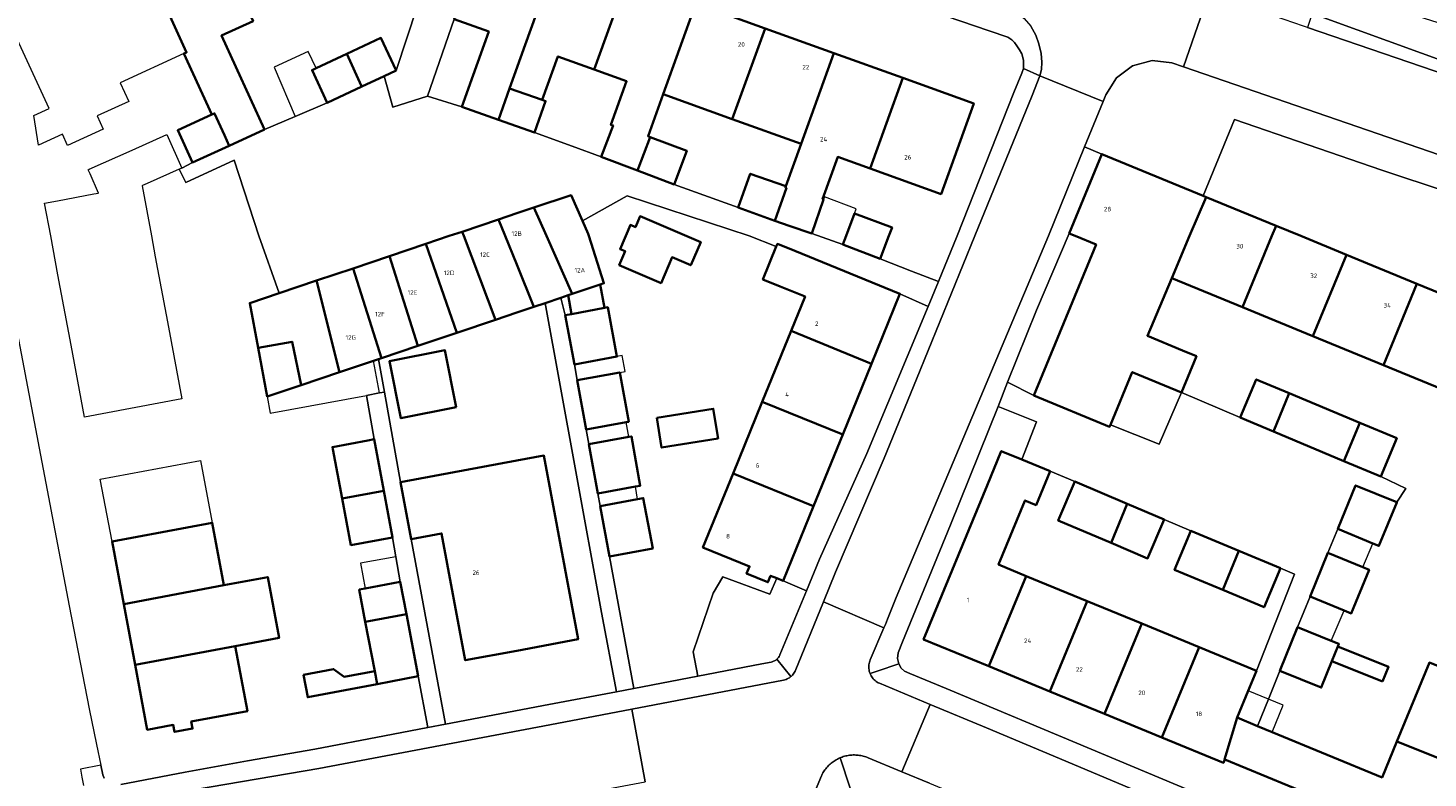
# Model space of a CAD drawing. Header units: metres. Extents: x 73718 to 76933, y 443658 to 446696.
# Tile 20 of 161: x 74461 to 74572, y 445207 to 445266. Entities that reach past the tile are written whole.
import ezdxf
from ezdxf.enums import TextEntityAlignment as Align

# ---------------------------------------------------------------- set-up
doc = ezdxf.new("R2010")
doc.units = ezdxf.units.M
for name, color, linetype, lineweight in [('B-WE-GR-BEPLANTING_CULTUUR_HEESTERS-GV', 90, 'Continuous', 18), ('B-WE-OG-BEBOUWING-GV', 7, 'Continuous', 35), ('B-WE-OG-BEBOUWING-T18', 10, 'Continuous', 18), ('B-WE-OG-BEBOUWING_LUIFEL-GV', 7, 'Continuous', 18), ('B-WE-OG-TERREIN_BEGROEID-GV', 7, 'Continuous', 18), ('B-WE-OG-TERREIN_ERF-GV', 7, 'Continuous', 18), ('B-WE-OG-TERREIN_OEVER-GV', 7, 'Continuous', 18), ('B-WE-VH-OPENVERHARDING-GV', 30, 'Continuous', 18), ('B-WE-VH-OPENVERHARDING_STRAATBAKSTEEN-GV', 30, 'Continuous', 18), ('B-WE-VH-OPENVERHARDING_TEGEL-GV', 30, 'Continuous', 18)]:
    doc.layers.add(name, color=color, linetype=linetype, lineweight=lineweight)
doc.styles.add('NLCS-ISO-M200-T18', font='NLCS-ISO.ttf', dxfattribs={"height": 0.36})

msp = doc.modelspace()

# ---------------------------------------------------------------- linework, layer by layer
at = {"layer": 'B-WE-GR-BEPLANTING_CULTUUR_HEESTERS-GV', "flags": 128}
msp.add_lwpolyline([(74519.348, 445216.218), (74520.063, 445216.363), (74520.16, 445216.387), (74520.254, 445216.422), (74520.344, 445216.466), (74520.428, 445216.519), (74520.507, 445216.581), (74520.579, 445216.65), (74520.644, 445216.727), (74520.7, 445216.809), (74520.748, 445216.897), (74520.764, 445216.934), (74522.851, 445221.97), (74521.012, 445222.775), (74520.522, 445222.975), (74519.957, 445221.708), (74516.253, 445223.1), (74515.507, 445221.788), (74513.909, 445217.157), (74514.278, 445215.247)], close=True, dxfattribs=at)
at = {"layer": 'B-WE-OG-BEBOUWING-GV', "flags": 128}
for points in [[(74503.249, 445272.261), (74500, 445273.429), (74497.64, 445274.277), (74495.065, 445267.113), (74497.786, 445266.135), (74496.546, 445262.687), (74495.665, 445260.207), (74498.546, 445259.179), (74499.436, 445261.656), (74500.673, 445265.097)], [(74475.942, 445259.585), (74476.151, 445259.681), (74476.936, 445257.964), (74477.303, 445257.126), (74480.105, 445258.41), (74476.704, 445265.83), (74479.189, 445266.969), (74476.032, 445273.861), (74470.773, 445271.451), (74473.95, 445264.499), (74473.735, 445264.4)], [(74499.436, 445261.656), (74502.01, 445260.738), (74503.245, 445264.172), (74506.117, 445263.14), (74508.692, 445270.304), (74503.249, 445272.261), (74500.673, 445265.097)], [(74509.535, 445255.159), (74510.533, 445257.808), (74510.365, 445257.871), (74511.556, 445261.185), (74514.131, 445268.349), (74508.692, 445270.304), (74506.117, 445263.14), (74508.669, 445262.223), (74507.429, 445258.774), (74507.592, 445258.716), (74506.661, 445256.241)], [(74514.131, 445268.349), (74511.556, 445261.185), (74517.005, 445259.226), (74519.589, 445266.387)], [(74490.484, 445263.06), (74489.284, 445265.635), (74486.591, 445264.38), (74487.76, 445261.83), (74487.775, 445261.797), (74489.535, 445262.618)], [(74525.01, 445264.439), (74519.589, 445266.387), (74517.005, 445259.226), (74522.435, 445257.274)], [(74485.043, 445260.524), (74487.775, 445261.797), (74487.76, 445261.83), (74486.591, 445264.38), (74484.166, 445263.25), (74483.843, 445263.099)], [(74525.01, 445264.439), (74522.435, 445257.274), (74521.231, 445253.926), (74521.195, 445253.826), (74521.277, 445253.797), (74520.364, 445251.204), (74521.479, 445250.802), (74523.269, 445250.207), (74524.209, 445252.877), (74524.125, 445252.907), (74525.322, 445256.237), (74527.874, 445255.319), (74530.449, 445262.483)], [(74530.449, 445262.483), (74527.874, 445255.319), (74533.483, 445253.303), (74536.058, 445260.467)], [(74498.546, 445259.179), (74501.387, 445258.167), (74502.271, 445260.645), (74502.01, 445260.738), (74499.436, 445261.656)], [(74475.942, 445259.585), (74473.254, 445258.353), (74474.421, 445255.806), (74477.303, 445257.126), (74476.936, 445257.964), (74476.151, 445259.681)], [(74509.535, 445255.159), (74512.41, 445254.077), (74513.407, 445256.726), (74510.533, 445257.808)], [(74540.797, 445237.406), (74546.779, 445234.941), (74546.844, 445235.099), (74548.557, 445239.258), (74552.455, 445237.652), (74553.627, 445240.498), (74552.517, 445240.956), (74549.764, 445242.118), (74551.69, 445246.682), (74553.09, 445250), (74554.388, 445253.077), (74554.151, 445253.175), (74546.171, 445256.462), (74543.587, 445250.19), (74544.048, 445250), (74545.704, 445249.318)], [(74517.475, 445252.247), (74520.364, 445251.204), (74521.277, 445253.797), (74521.195, 445253.826), (74521.231, 445253.926), (74518.415, 445254.917)], [(74501.353, 445252.246), (74502.35, 445250), (74504.38, 445245.428), (74506.569, 445246.164), (74506.875, 445246.267), (74505.684, 445250), (74505.631, 445250.167), (74505.177, 445251.198), (74504.282, 445253.232)], [(74501.355, 445244.41), (74502.24, 445244.708), (74503.471, 445245.122), (74504.046, 445245.316), (74504.38, 445245.428), (74502.35, 445250), (74501.353, 445252.246), (74500, 445251.791), (74498.547, 445251.302), (74499.077, 445250), (74500, 445247.736)], [(74551.69, 445246.682), (74557.273, 445244.381), (74559.588, 445250), (74559.917, 445250.799), (74554.388, 445253.077), (74553.09, 445250)], [(74498.311, 445243.386), (74500, 445243.954), (74501.355, 445244.41), (74500, 445247.736), (74499.077, 445250), (74498.547, 445251.302), (74495.685, 445250.34), (74495.813, 445250)], [(74508.076, 445247.704), (74511.391, 445246.287), (74512.258, 445248.316), (74513.727, 445247.688), (74514.509, 445249.517), (74509.725, 445251.562), (74509.357, 445250.702), (74508.967, 445250.868), (74508.156, 445248.97), (74508.546, 445248.803)], [(74525.72, 445249.319), (74528.675, 445248.2), (74529.357, 445250), (74529.606, 445250.659), (74526.651, 445251.778), (74525.978, 445250)], [(74498.311, 445243.386), (74495.813, 445250), (74495.685, 445250.34), (74494.675, 445250), (74492.813, 445249.373), (74495.258, 445242.359)], [(74565.454, 445248.518), (74561.857, 445250), (74559.917, 445250.799), (74559.588, 445250), (74557.273, 445244.381), (74562.81, 445242.1)], [(74489.955, 445248.412), (74492.204, 445241.331), (74495.258, 445242.359), (74492.813, 445249.373)], [(74521.637, 445242.501), (74527.986, 445239.917), (74530.232, 445245.436), (74521.928, 445248.815), (74520.562, 445249.371), (74520.475, 445249.157), (74519.423, 445246.569), (74520.788, 445246.014), (74522.743, 445245.219)], [(74489.955, 445248.412), (74487.079, 445247.444), (74489.333, 445240.365), (74492.204, 445241.331)], [(74568.382, 445239.805), (74571.026, 445246.222), (74565.454, 445248.518), (74562.81, 445242.1)], [(74484.207, 445246.478), (74486.002, 445239.244), (74488.692, 445240.149), (74489.013, 445240.257), (74489.096, 445240.285), (74489.333, 445240.365), (74487.079, 445247.444)], [(74486.002, 445239.244), (74484.207, 445246.478), (74481.243, 445245.481), (74478.931, 445244.703), (74479.588, 445241.163), (74482.27, 445241.647), (74482.996, 445238.233)], [(74504.046, 445245.316), (74504.322, 445243.839), (74506.913, 445244.324), (74506.569, 445246.164), (74504.38, 445245.428)], [(74568.382, 445239.805), (74573.971, 445237.502), (74576.615, 445243.92), (74571.026, 445246.222)], [(74503.814, 445243.744), (74504.542, 445239.851), (74507.9, 445240.478), (74507.172, 445244.372), (74506.913, 445244.324), (74504.322, 445243.839)], [(74527.986, 445239.917), (74521.637, 445242.501), (74519.364, 445236.914), (74525.713, 445234.33)], [(74482.996, 445238.233), (74482.27, 445241.647), (74479.588, 445241.163), (74480.3, 445237.326)], [(74495.226, 445236.483), (74494.325, 445240.979), (74489.955, 445240.103), (74490.856, 445235.607)], [(74504.765, 445238.617), (74505.471, 445234.72), (74508.643, 445235.293), (74508.832, 445235.327), (74508.127, 445239.225)], [(74557.079, 445235.66), (74559.704, 445234.561), (74560.949, 445237.584), (74558.343, 445238.676)], [(74525.713, 445234.33), (74519.364, 445236.914), (74517.062, 445231.257), (74523.411, 445228.673)], [(74565.262, 445232.233), (74566.508, 445235.256), (74560.949, 445237.584), (74559.704, 445234.561)], [(74511.047, 445235.647), (74511.424, 445233.298), (74515.877, 445234.012), (74515.5, 445236.362)], [(74565.262, 445232.233), (74568.164, 445231.017), (74569.427, 445234.033), (74566.508, 445235.256)], [(74486.222, 445229.267), (74489.502, 445229.881), (74488.736, 445233.955), (74488.242, 445233.862), (74485.457, 445233.338), (74485.489, 445233.167)], [(74505.679, 445233.568), (74506.384, 445229.67), (74509.356, 445230.207), (74509.746, 445230.278), (74509.041, 445234.176), (74508.851, 445234.142)], [(74491.657, 445226.068), (74494.069, 445226.517), (74495.936, 445216.496), (74500, 445217.253), (74504.838, 445218.154), (74502.137, 445232.658), (74500, 445232.26), (74490.822, 445230.55)], [(74540.188, 445223.152), (74538.01, 445224.049), (74540.09, 445229.099), (74540.099, 445229.12), (74540.978, 445228.758), (74542.078, 445231.427), (74539.846, 445232.346), (74538.224, 445233.014), (74537.104, 445230.295), (74532.1, 445218.147), (74537.252, 445216.025)], [(74523.411, 445228.673), (74517.062, 445231.257), (74514.684, 445225.413), (74518.362, 445223.916), (74518.129, 445223.345), (74519.82, 445222.657), (74520.031, 445223.174), (74520.522, 445222.975), (74521.012, 445222.775)], [(74546.887, 445225.762), (74548.157, 445228.845), (74544.021, 445230.602), (74542.717, 445227.533)], [(74564.77, 445226.866), (74567.542, 445225.732), (74568.02, 445225.528), (74569.433, 445228.959), (74569.438, 445228.971), (74566.188, 445230.31)], [(74486.222, 445229.267), (74486.914, 445225.588), (74490.194, 445226.205), (74489.502, 445229.881)], [(74506.568, 445228.656), (74507.321, 445224.68), (74510.73, 445225.326), (74509.976, 445229.302), (74509.534, 445229.218)], [(74546.887, 445225.762), (74549.765, 445224.539), (74551.068, 445227.608), (74548.157, 445228.845)], [(74475.961, 445227.345), (74468.064, 445225.866), (74468.987, 445220.939), (74476.884, 445222.418)], [(74556.967, 445225.136), (74553.19, 445226.714), (74551.905, 445223.638), (74555.697, 445222.053)], [(74556.967, 445225.136), (74555.697, 445222.053), (74558.969, 445220.685), (74560.255, 445223.762)], [(74563.993, 445224.978), (74562.587, 445221.529), (74565.286, 445220.44), (74565.841, 445220.203), (74567.247, 445223.652), (74566.743, 445223.857)], [(74468.987, 445220.939), (74469.886, 445216.141), (74477.783, 445217.62), (74481.25, 445218.269), (74480.351, 445223.068), (74476.884, 445222.418)], [(74488.048, 445219.543), (74491.296, 445220.151), (74490.811, 445222.697), (74488.043, 445222.17), (74487.565, 445222.079)], [(74537.252, 445216.025), (74542.06, 445214.044), (74544.996, 445221.171), (74540.188, 445223.152)], [(74544.996, 445221.171), (74542.06, 445214.044), (74546.37, 445212.269), (74549.306, 445219.396)], [(74492.232, 445215.239), (74491.296, 445220.151), (74488.048, 445219.543), (74488.79, 445215.652), (74488.986, 445214.621)], [(74553.834, 445217.53), (74549.306, 445219.396), (74546.37, 445212.269), (74550.899, 445210.403)], [(74561.608, 445219.114), (74560.212, 445215.661), (74563.469, 445214.343), (74564.314, 445216.43), (74564.785, 445217.595), (74564.867, 445217.795), (74564.263, 445218.039)], [(74469.886, 445216.141), (74470.847, 445211.008), (74472.897, 445211.392), (74473.001, 445210.839), (74474.417, 445211.104), (74474.313, 445211.659), (74478.744, 445212.489), (74477.783, 445217.62)], [(74555.867, 445208.657), (74555.841, 445208.668), (74556.831, 445211.969), (74557.702, 445214.083), (74558.355, 445215.668), (74553.834, 445217.53), (74550.899, 445210.403), (74555.761, 445208.4)], [(74568.315, 445214.811), (74568.787, 445215.976), (74564.785, 445217.595), (74564.314, 445216.43)], [(74483.17, 445215.346), (74483.507, 445213.578), (74488.986, 445214.621), (74488.79, 445215.652), (74486.389, 445215.195), (74485.548, 445215.799)], [(74578.518, 445213.712), (74572.004, 445216.32), (74569.441, 445210.099), (74575.955, 445207.49)], [(74555.867, 445208.657), (74567.453, 445203.884), (74567.348, 445203.629), (74573.346, 445201.158), (74575.955, 445207.49), (74569.441, 445210.099), (74568.27, 445207.256), (74559.598, 445210.829), (74558.448, 445211.303), (74556.831, 445211.969), (74555.841, 445208.668)]]:
    msp.add_lwpolyline(points, close=True, dxfattribs=at)
at = {"layer": 'B-WE-OG-BEBOUWING_LUIFEL-GV', "flags": 128}
for points in [[(74483.549, 445264.573), (74480.852, 445263.338), (74482.519, 445259.444), (74485.043, 445260.524), (74483.843, 445263.099), (74484.166, 445263.25)], [(74525.72, 445249.319), (74526.651, 445251.778), (74526.785, 445252.133), (74524.283, 445253.08), (74524.209, 445252.877), (74523.269, 445250.207)], [(74489.165, 445237.604), (74488.692, 445240.149), (74486.002, 445239.244), (74482.996, 445238.233), (74480.3, 445237.326), (74480.545, 445236.004), (74488.147, 445237.415)], [(74508.314, 445240.555), (74507.9, 445240.478), (74504.542, 445239.851), (74504.765, 445238.617), (74508.127, 445239.225), (74508.542, 445239.3)], [(74508.851, 445234.142), (74508.643, 445235.293), (74505.471, 445234.72), (74505.679, 445233.568)], [(74509.534, 445229.218), (74509.356, 445230.207), (74506.384, 445229.67), (74506.568, 445228.656)], [(74564.77, 445226.866), (74563.993, 445224.978), (74566.743, 445223.857), (74567.542, 445225.732)], [(74487.663, 445224.169), (74488.043, 445222.17), (74490.811, 445222.697), (74490.465, 445224.662)], [(74562.587, 445221.529), (74561.608, 445219.114), (74564.263, 445218.039), (74565.286, 445220.44)], [(74559.598, 445210.829), (74560.469, 445212.943), (74559.31, 445213.432), (74557.702, 445214.083), (74556.831, 445211.969), (74558.448, 445211.303)]]:
    msp.add_lwpolyline(points, close=True, dxfattribs=at)
at = {"layer": 'B-WE-OG-TERREIN_BEGROEID-GV', "flags": 128}
msp.add_lwpolyline([(74595.252, 445255.457), (74596.02, 445261.487), (74594.836, 445261.859), (74594.727, 445261.356), (74594.318, 445259.475), (74593.586, 445258.407), (74592.014, 445258.323), (74585.567, 445259.971), (74579.055, 445261.635), (74571.385, 445264.422), (74563.637, 445267.238), (74562.911, 445268.03), (74562.38, 445266.458), (74572.375, 445263.034), (74584.27, 445258.989), (74592.237, 445256.411), (74593.607, 445255.978), (74594.976, 445255.544)], close=True, dxfattribs=at)
at = {"layer": 'B-WE-OG-TERREIN_ERF-GV', "flags": 128}
for points in [[(74514.131, 445268.349), (74519.589, 445266.387), (74525.01, 445264.439), (74530.449, 445262.483), (74536.058, 445260.467), (74533.483, 445253.303), (74527.874, 445255.319), (74525.322, 445256.237), (74524.125, 445252.907), (74524.209, 445252.877), (74523.269, 445250.207), (74525.72, 445249.319), (74525.978, 445250), (74526.651, 445251.778), (74529.606, 445250.659), (74529.357, 445250), (74528.675, 445248.2), (74531.145, 445247.233), (74533.263, 445246.407), (74534.754, 445250), (74539.222, 445261.331), (74539.857, 445262.844), (74539.97, 445263.226), (74539.982, 445263.885), (74539.842, 445264.38), (74539.676, 445264.685), (74539.46, 445265.016), (74539.269, 445265.27), (74539.065, 445265.498), (74538.748, 445265.701), (74537.285, 445266.206), (74529.419, 445268.898)], [(74479.189, 445266.969), (74476.704, 445265.83), (74480.105, 445258.41), (74482.519, 445259.444), (74485.043, 445260.524), (74483.843, 445263.099), (74484.166, 445263.25), (74486.591, 445264.38), (74489.284, 445265.635), (74490.484, 445263.06), (74492.144, 445268.088)], [(74468.759, 445206.679), (74473.836, 445207.664), (74478.756, 445208.554), (74484.053, 445209.486), (74484.058, 445209.486), (74489.565, 445210.533), (74492.991, 445211.184), (74492.232, 445215.239), (74488.986, 445214.621), (74483.507, 445213.578), (74483.17, 445215.346), (74485.548, 445215.799), (74486.389, 445215.195), (74488.79, 445215.652), (74488.048, 445219.543), (74487.565, 445222.079), (74488.043, 445222.17), (74490.811, 445222.697), (74490.465, 445224.662), (74490.194, 445226.205), (74486.914, 445225.588), (74486.222, 445229.267), (74485.489, 445233.167), (74485.457, 445233.338), (74488.242, 445233.862), (74488.736, 445233.955), (74488.147, 445237.415), (74489.165, 445237.604), (74489.558, 445237.677), (74489.096, 445240.285), (74489.013, 445240.257), (74488.692, 445240.149), (74486.002, 445239.244), (74482.996, 445238.233), (74480.3, 445237.326), (74479.588, 445241.163), (74478.931, 445244.703), (74481.243, 445245.481), (74479.656, 445250), (74477.691, 445255.983), (74473.899, 445254.216), (74473.37, 445255.275), (74470.827, 445254.142), (74470.479, 445253.987), (74470.43, 445253.965), (74471.169, 445250), (74471.474, 445248.366), (74472.512, 445242.8), (74473.568, 445237.137), (74465.895, 445235.707), (74464.839, 445241.37), (74463.801, 445246.935), (74463.23, 445250), (74462.746, 445252.597), (74463.749, 445252.784), (74466.62, 445253.32), (74467.008, 445253.392), (74466.333, 445254.906), (74466.187, 445255.234), (74466.268, 445255.27), (74469.652, 445256.779), (74472.401, 445258.004), (74473.576, 445255.367), (74474.421, 445255.806), (74473.254, 445258.353), (74475.942, 445259.585), (74473.735, 445264.4), (74468.707, 445262.096), (74469.381, 445260.626), (74466.893, 445259.486), (74467.373, 445258.437), (74464.556, 445257.146), (74464.15, 445258.031), (74462.261, 445257.165), (74461.883, 445259.501), (74463.096, 445260.057), (74460.114, 445266.566)], [(74459.758, 445246.662), (74464.679, 445220.798), (74466.271, 445212.664), (74466.842, 445209.847), (74467.185, 445208.213), (74467.186, 445208.21), (74467.346, 445207.449), (74467.436, 445207.183)], [(74573.971, 445237.502), (74568.382, 445239.805), (74562.81, 445242.1), (74557.273, 445244.381), (74551.69, 445246.682), (74549.764, 445242.118), (74552.517, 445240.956), (74553.627, 445240.498), (74552.455, 445237.652), (74557.079, 445235.66), (74558.343, 445238.676), (74560.949, 445237.584), (74566.508, 445235.256), (74569.427, 445234.033), (74568.164, 445231.017), (74570.158, 445230.06), (74569.438, 445228.971), (74569.433, 445228.959), (74568.02, 445225.528), (74567.542, 445225.732), (74564.77, 445226.866), (74563.993, 445224.978), (74566.743, 445223.857), (74567.247, 445223.652), (74565.841, 445220.203), (74565.286, 445220.44), (74562.587, 445221.529), (74561.608, 445219.114), (74564.263, 445218.039), (74564.867, 445217.795), (74564.785, 445217.595), (74568.787, 445215.976), (74568.315, 445214.811), (74564.314, 445216.43), (74563.469, 445214.343), (74560.212, 445215.661), (74559.31, 445213.432), (74558.448, 445211.303), (74559.598, 445210.829), (74568.27, 445207.256), (74569.441, 445210.099), (74572.004, 445216.32)], [(74567.453, 445203.884), (74555.867, 445208.657), (74555.761, 445208.4), (74550.899, 445210.403), (74546.37, 445212.269), (74542.06, 445214.044), (74537.252, 445216.025), (74532.1, 445218.147), (74537.104, 445230.295), (74538.224, 445233.014), (74539.846, 445232.346), (74541.013, 445235.331), (74537.987, 445236.545), (74534.225, 445227.206), (74530.437, 445217.967), (74530.096, 445217.091), (74530.032, 445216.634), (74530.134, 445216.215), (74530.326, 445215.871), (74530.593, 445215.63), (74531.024, 445215.454), (74533.872, 445214.264), (74545.322, 445209.478), (74558.563, 445203.919)]]:
    msp.add_lwpolyline(points, dxfattribs=at)
for points in [[(74495.665, 445260.207), (74496.546, 445262.687), (74497.786, 445266.135), (74495.065, 445267.113), (74492.957, 445261.043)], [(74501.387, 445258.167), (74504.367, 445257.104), (74506.661, 445256.241), (74507.592, 445258.716), (74507.429, 445258.774), (74508.669, 445262.223), (74506.117, 445263.14), (74503.245, 445264.172), (74502.01, 445260.738), (74502.271, 445260.645)], [(74517.475, 445252.247), (74518.415, 445254.917), (74521.231, 445253.926), (74522.435, 445257.274), (74517.005, 445259.226), (74511.556, 445261.185), (74510.365, 445257.871), (74510.533, 445257.808), (74513.407, 445256.726), (74512.41, 445254.077)], [(74554.388, 445253.077), (74559.917, 445250.799), (74561.857, 445250), (74565.454, 445248.518), (74571.026, 445246.222), (74576.615, 445243.92), (74582.128, 445241.648), (74584.202, 445240.794), (74587.402, 445248.704), (74586.282, 445249.082), (74583.876, 445250), (74568.256, 445255.205), (74556.641, 445259.2), (74554.151, 445253.175)], [(74504.542, 445239.851), (74504.765, 445238.617), (74508.127, 445239.225), (74508.832, 445235.327), (74508.643, 445235.293), (74505.471, 445234.72), (74505.679, 445233.568), (74508.851, 445234.142), (74509.041, 445234.176), (74509.746, 445230.278), (74509.356, 445230.207), (74506.384, 445229.67), (74506.568, 445228.656), (74509.534, 445229.218), (74509.976, 445229.302), (74510.73, 445225.326), (74507.321, 445224.68), (74509.241, 445214.283), (74514.278, 445215.247), (74513.909, 445217.157), (74515.507, 445221.788), (74516.253, 445223.1), (74519.957, 445221.708), (74520.522, 445222.975), (74520.031, 445223.174), (74519.82, 445222.657), (74518.129, 445223.345), (74518.362, 445223.916), (74514.684, 445225.413), (74517.062, 445231.257), (74519.364, 445236.914), (74521.637, 445242.501), (74522.743, 445245.219), (74520.788, 445246.014), (74519.423, 445246.569), (74520.475, 445249.157), (74518.33, 445250), (74508.697, 445253.181), (74505.177, 445251.198), (74505.631, 445250.167), (74505.684, 445250), (74506.875, 445246.267), (74506.569, 445246.164), (74506.913, 445244.324), (74507.172, 445244.372), (74507.9, 445240.478)], [(74508.076, 445247.704), (74508.546, 445248.803), (74508.156, 445248.97), (74508.967, 445250.868), (74509.357, 445250.702), (74509.725, 445251.562), (74514.509, 445249.517), (74513.727, 445247.688), (74512.258, 445248.316), (74511.391, 445246.287)], [(74540.797, 445237.406), (74545.704, 445249.318), (74544.048, 445250), (74543.587, 445250.19), (74541.016, 445244.132), (74538.71, 445238.465)], [(74522.851, 445221.97), (74523.89, 445224.476), (74527.626, 445232.824), (74532.447, 445244.44), (74530.232, 445245.436), (74527.986, 445239.917), (74525.713, 445234.33), (74523.411, 445228.673), (74521.012, 445222.775)], [(74489.096, 445240.285), (74489.558, 445237.677), (74490.822, 445230.55), (74500, 445232.26), (74502.137, 445232.658), (74504.838, 445218.154), (74500, 445217.253), (74495.936, 445216.496), (74494.069, 445226.517), (74491.657, 445226.068), (74494.371, 445211.447), (74502.517, 445212.995), (74507.86, 445214.018), (74506.694, 445220.272), (74504.611, 445231.688), (74502.24, 445244.708), (74501.355, 445244.41), (74500, 445243.954), (74498.311, 445243.386), (74495.258, 445242.359), (74492.204, 445241.331), (74489.333, 445240.365)], [(74504.046, 445245.316), (74503.471, 445245.122), (74503.814, 445243.744), (74504.322, 445243.839)], [(74495.226, 445236.483), (74490.856, 445235.607), (74489.955, 445240.103), (74494.325, 445240.979)], [(74552.455, 445237.652), (74548.557, 445239.258), (74546.844, 445235.099), (74550.694, 445233.565)], [(74511.047, 445235.647), (74515.5, 445236.362), (74515.877, 445234.012), (74511.424, 445233.298)], [(74468.064, 445225.866), (74467.14, 445230.802), (74475.037, 445232.281), (74475.961, 445227.345), (74476.884, 445222.418), (74480.351, 445223.068), (74481.25, 445218.269), (74477.783, 445217.62), (74478.744, 445212.489), (74474.313, 445211.659), (74474.417, 445211.104), (74473.001, 445210.839), (74472.897, 445211.392), (74470.847, 445211.008), (74469.886, 445216.141), (74468.987, 445220.939)], [(74549.306, 445219.396), (74553.834, 445217.53), (74558.355, 445215.668), (74561.376, 445223.293), (74560.255, 445223.762), (74558.969, 445220.685), (74555.697, 445222.053), (74551.905, 445223.638), (74553.19, 445226.714), (74551.068, 445227.608), (74549.765, 445224.539), (74546.887, 445225.762), (74542.717, 445227.533), (74544.021, 445230.602), (74542.078, 445231.427), (74540.978, 445228.758), (74540.099, 445229.12), (74540.09, 445229.099), (74538.01, 445224.049), (74540.188, 445223.152), (74544.996, 445221.171)]]:
    msp.add_lwpolyline(points, close=True, dxfattribs=at)
at = {"layer": 'B-WE-OG-TERREIN_OEVER-GV', "flags": 128}
msp.add_lwpolyline([(74562.911, 445268.03), (74563.637, 445267.238), (74571.385, 445264.422), (74579.055, 445261.635), (74585.567, 445259.971), (74592.014, 445258.323), (74593.586, 445258.407), (74594.318, 445259.475), (74594.727, 445261.356), (74594.836, 445261.859), (74593.232, 445262.302), (74593.162, 445261.909), (74587.175, 445263.155), (74586.361, 445263.347), (74576.044, 445265.774), (74572.209, 445267), (74566.484, 445268.83), (74565.997, 445268.946), (74566.169, 445269.721), (74563.672, 445270.399)], close=True, dxfattribs=at)
at = {"layer": 'B-WE-VH-OPENVERHARDING-GV', "flags": 128}
for points in [[(74499.323, 445279.141), (74496.104, 445280.26), (74493.15, 445271.141), (74492.144, 445268.088), (74490.484, 445263.06), (74489.535, 445262.618), (74490.217, 445260.168), (74492.957, 445261.043), (74495.065, 445267.113), (74497.64, 445274.277)], [(74481.243, 445245.481), (74484.207, 445246.478), (74487.079, 445247.444), (74489.955, 445248.412), (74492.813, 445249.373), (74494.675, 445250), (74495.685, 445250.34), (74498.547, 445251.302), (74500, 445251.791), (74501.353, 445252.246), (74504.282, 445253.232), (74505.177, 445251.198), (74508.697, 445253.181), (74518.33, 445250), (74520.475, 445249.157), (74520.562, 445249.371), (74521.928, 445248.815), (74530.232, 445245.436), (74532.447, 445244.44), (74533.263, 445246.407), (74531.145, 445247.233), (74528.675, 445248.2), (74525.72, 445249.319), (74523.269, 445250.207), (74521.479, 445250.802), (74520.364, 445251.204), (74517.475, 445252.247), (74512.41, 445254.077), (74509.535, 445255.159), (74506.661, 445256.241), (74504.367, 445257.104), (74501.387, 445258.167), (74498.546, 445259.179), (74495.665, 445260.207), (74492.957, 445261.043), (74490.217, 445260.168), (74489.535, 445262.618), (74487.775, 445261.797), (74485.043, 445260.524), (74482.519, 445259.444), (74480.105, 445258.41), (74477.303, 445257.126), (74474.421, 445255.806), (74473.576, 445255.367), (74473.37, 445255.275), (74473.899, 445254.216), (74477.691, 445255.983), (74479.656, 445250)], [(74509.241, 445214.283), (74507.321, 445224.68), (74506.568, 445228.656), (74506.384, 445229.67), (74505.679, 445233.568), (74505.471, 445234.72), (74504.765, 445238.617), (74504.542, 445239.851), (74503.814, 445243.744), (74503.471, 445245.122), (74502.24, 445244.708), (74504.611, 445231.688), (74506.694, 445220.272), (74507.86, 445214.018)], [(74539.846, 445232.346), (74542.078, 445231.427), (74544.021, 445230.602), (74548.157, 445228.845), (74551.068, 445227.608), (74553.19, 445226.714), (74556.967, 445225.136), (74560.255, 445223.762), (74561.376, 445223.293), (74558.355, 445215.668), (74557.702, 445214.083), (74556.831, 445211.969), (74558.448, 445211.303), (74559.31, 445213.432), (74560.212, 445215.661), (74561.608, 445219.114), (74562.587, 445221.529), (74563.993, 445224.978), (74564.77, 445226.866), (74566.188, 445230.31), (74569.438, 445228.971), (74570.158, 445230.06), (74568.164, 445231.017), (74565.262, 445232.233), (74559.704, 445234.561), (74557.079, 445235.66), (74552.455, 445237.652), (74550.694, 445233.565), (74546.844, 445235.099), (74546.779, 445234.941), (74540.797, 445237.406), (74538.71, 445238.465), (74537.987, 445236.545), (74541.013, 445235.331)], [(74488.147, 445237.415), (74488.736, 445233.955), (74489.502, 445229.881), (74490.194, 445226.205), (74490.465, 445224.662), (74490.811, 445222.697), (74491.296, 445220.151), (74492.232, 445215.239), (74492.991, 445211.184), (74494.371, 445211.447), (74491.657, 445226.068), (74490.822, 445230.55), (74489.558, 445237.677), (74489.165, 445237.604)]]:
    msp.add_lwpolyline(points, close=True, dxfattribs=at)
at = {"layer": 'B-WE-VH-OPENVERHARDING_STRAATBAKSTEEN-GV', "flags": 128}
for points in [[(74554.596, 445269.142), (74550.452, 445270.57), (74541.156, 445273.748), (74540.479, 445273.98), (74538.21, 445268.291), (74539.15, 445267.974), (74539.57, 445267.555), (74540.028, 445267.163), (74540.55, 445266.554), (74540.957, 445265.843), (74541.199, 445265.184), (74541.379, 445264.396), (74541.418, 445263.711), (74541.392, 445263.152), (74541.278, 445262.644), (74546.262, 445260.623), (74546.478, 445261.156), (74547.319, 445262.496), (74548.592, 445263.435), (74550.121, 445263.845), (74551.694, 445263.668), (74552.601, 445263.355)], [(74593.607, 445255.978), (74592.237, 445256.411), (74584.27, 445258.989), (74572.375, 445263.034), (74562.38, 445266.458), (74562.081, 445266.561), (74559.793, 445267.35), (74558.74, 445267.713), (74554.596, 445269.142), (74552.601, 445263.355), (74591.345, 445250)], [(74541.953, 445250), (74544.803, 445257.026), (74546.262, 445260.623), (74541.278, 445262.644), (74540.658, 445261.092), (74536.138, 445250), (74531.532, 445238.684), (74528.979, 445232.458), (74525.145, 445223.458), (74524.195, 445221.121), (74528.971, 445219.058), (74529.088, 445219.333), (74529.255, 445219.751), (74529.947, 445221.468)], [(74509.073, 445212.648), (74502.614, 445211.399), (74484.372, 445207.944), (74474.648, 445206.29), (74470.54, 445205.543), (74468.446, 445205.155), (74469.544, 445199.321), (74472.138, 445199.822), (74478.466, 445201.015), (74485.594, 445202.243), (74492.474, 445203.583), (74510.133, 445206.891)], [(74530.37, 445207.692), (74532.554, 445206.796), (74551.214, 445198.994), (74568.518, 445191.898), (74570.626, 445197.038), (74569.051, 445197.773), (74555.134, 445203.571), (74541.498, 445209.294), (74537.065, 445211.174), (74532.618, 445213.02)]]:
    msp.add_lwpolyline(points, close=True, dxfattribs=at)
msp.add_lwpolyline([(74520.395, 445198.664), (74524.038, 445207.386), (74524.06, 445207.431), (74524.105, 445207.52), (74524.154, 445207.607), (74524.206, 445207.693), (74524.261, 445207.776), (74524.319, 445207.858), (74524.379, 445207.938), (74524.443, 445208.015), (74524.509, 445208.09), (74524.577, 445208.163), (74524.648, 445208.233), (74524.722, 445208.301), (74524.798, 445208.366), (74524.876, 445208.429), (74524.956, 445208.488), (74525.038, 445208.545), (74525.123, 445208.599), (74525.209, 445208.65), (74525.296, 445208.698), (74525.386, 445208.743), (74525.477, 445208.784), (74525.523, 445208.803), (74525.569, 445208.823), (74525.663, 445208.858), (74525.758, 445208.889), (74525.853, 445208.918), (74525.95, 445208.943), (74526.048, 445208.965), (74526.146, 445208.983), (74526.245, 445208.998), (74526.344, 445209.009), (74526.444, 445209.017), (74526.544, 445209.021), (74526.644, 445209.022), (74526.744, 445209.019), (74526.844, 445209.013), (74526.943, 445209.003), (74527.042, 445208.99), (74527.141, 445208.973), (74527.239, 445208.953), (74527.336, 445208.929), (74527.432, 445208.902), (74527.528, 445208.872), (74527.622, 445208.838), (74527.715, 445208.802), (74530.37, 445207.692), (74532.618, 445213.02), (74528.609, 445214.681), (74528.519, 445214.725), (74528.433, 445214.776), (74528.351, 445214.832), (74528.272, 445214.894), (74528.198, 445214.962), (74528.13, 445215.034), (74528.066, 445215.111), (74528.008, 445215.193), (74527.956, 445215.278), (74527.91, 445215.367), (74527.871, 445215.459), (74527.838, 445215.553), (74527.811, 445215.65), (74527.792, 445215.748), (74527.78, 445215.847), (74527.774, 445215.947), (74527.776, 445216.047), (74527.785, 445216.147), (74527.8, 445216.245), (74527.823, 445216.343), (74527.852, 445216.438), (74527.889, 445216.532), (74528.971, 445219.058), (74524.195, 445221.121), (74521.964, 445215.651), (74521.919, 445215.562), (74521.867, 445215.477), (74521.808, 445215.396), (74521.743, 445215.32), (74521.672, 445215.249), (74521.634, 445215.217), (74521.596, 445215.185), (74521.515, 445215.126), (74521.429, 445215.074), (74521.34, 445215.029), (74521.247, 445214.992), (74521.152, 445214.961), (74521.055, 445214.939), (74509.073, 445212.648), (74510.133, 445206.891)], dxfattribs=at)
at = {"layer": 'B-WE-VH-OPENVERHARDING_TEGEL-GV', "flags": 128}
for points in [[(74529.419, 445268.898), (74537.285, 445266.206), (74538.748, 445265.701), (74539.065, 445265.498), (74539.269, 445265.27), (74539.46, 445265.016), (74539.676, 445264.685), (74539.842, 445264.38), (74539.982, 445263.885), (74539.97, 445263.226), (74541.278, 445262.644), (74541.392, 445263.152), (74541.418, 445263.711), (74541.379, 445264.396), (74541.199, 445265.184), (74540.957, 445265.843), (74540.55, 445266.554)], [(74591.345, 445250), (74552.601, 445263.355), (74551.694, 445263.668), (74550.121, 445263.845), (74548.592, 445263.435), (74547.319, 445262.496), (74546.478, 445261.156), (74546.262, 445260.623), (74544.803, 445257.026), (74546.171, 445256.462), (74554.151, 445253.175), (74556.641, 445259.2), (74568.256, 445255.205), (74583.876, 445250)], [(74474.648, 445206.29), (74484.372, 445207.944), (74502.614, 445211.399), (74509.073, 445212.648), (74521.055, 445214.939), (74521.152, 445214.961), (74521.247, 445214.992), (74521.34, 445215.029), (74521.429, 445215.074), (74521.515, 445215.126), (74521.596, 445215.185), (74521.634, 445215.217), (74520.507, 445216.581), (74520.428, 445216.519), (74520.344, 445216.466), (74520.254, 445216.422), (74520.16, 445216.387), (74520.063, 445216.363), (74519.348, 445216.218), (74514.278, 445215.247), (74509.241, 445214.283), (74507.86, 445214.018), (74502.517, 445212.995), (74494.371, 445211.447), (74492.991, 445211.184), (74489.565, 445210.533), (74484.058, 445209.486), (74484.053, 445209.486), (74478.756, 445208.554), (74473.836, 445207.664), (74468.759, 445206.679)], [(74558.563, 445203.919), (74545.322, 445209.478), (74533.872, 445214.264), (74531.024, 445215.454), (74530.593, 445215.63), (74530.326, 445215.871), (74530.134, 445216.215), (74528.422, 445215.643), (74527.871, 445215.459), (74527.91, 445215.367), (74527.956, 445215.278), (74528.008, 445215.193), (74528.066, 445215.111), (74528.13, 445215.034), (74528.198, 445214.962), (74528.272, 445214.894), (74528.351, 445214.832), (74528.433, 445214.776), (74528.519, 445214.725), (74528.609, 445214.681), (74532.618, 445213.02), (74537.065, 445211.174), (74541.498, 445209.294), (74555.134, 445203.571)], [(74532.554, 445206.796), (74530.37, 445207.692), (74527.715, 445208.802), (74527.622, 445208.838), (74527.528, 445208.872), (74527.432, 445208.902), (74527.336, 445208.929), (74527.239, 445208.953), (74527.141, 445208.973), (74527.042, 445208.99), (74526.943, 445209.003), (74526.844, 445209.013), (74526.744, 445209.019), (74526.644, 445209.022), (74526.544, 445209.021), (74526.444, 445209.017), (74526.344, 445209.009), (74526.245, 445208.998), (74526.146, 445208.983), (74526.048, 445208.965), (74525.95, 445208.943), (74525.853, 445208.918), (74525.758, 445208.889), (74525.663, 445208.858), (74525.569, 445208.823), (74525.523, 445208.803), (74526.302, 445206.408)], [(74467.436, 445207.183), (74467.346, 445207.449), (74467.186, 445208.21), (74467.185, 445208.213), (74465.564, 445207.906), (74465.688, 445207.262), (74465.812, 445206.618)], [(74526.302, 445206.408), (74525.523, 445208.803), (74525.477, 445208.784), (74525.386, 445208.743), (74525.296, 445208.698), (74525.209, 445208.65), (74525.123, 445208.599), (74525.038, 445208.545), (74524.956, 445208.488), (74524.876, 445208.429), (74524.798, 445208.366), (74524.722, 445208.301), (74524.648, 445208.233), (74524.577, 445208.163), (74524.509, 445208.09), (74524.443, 445208.015), (74524.379, 445207.938), (74524.319, 445207.858), (74524.261, 445207.776), (74524.206, 445207.693), (74524.154, 445207.607), (74524.105, 445207.52), (74524.06, 445207.431), (74524.038, 445207.386), (74520.395, 445198.664)]]:
    msp.add_lwpolyline(points, dxfattribs=at)
for points in [[(74521.634, 445215.217), (74521.672, 445215.249), (74521.743, 445215.32), (74521.808, 445215.396), (74521.867, 445215.477), (74521.919, 445215.562), (74521.964, 445215.651), (74524.195, 445221.121), (74525.145, 445223.458), (74528.979, 445232.458), (74531.532, 445238.684), (74536.138, 445250), (74540.658, 445261.092), (74541.278, 445262.644), (74539.97, 445263.226), (74539.857, 445262.844), (74539.222, 445261.331), (74534.754, 445250), (74533.263, 445246.407), (74532.447, 445244.44), (74527.626, 445232.824), (74523.89, 445224.476), (74522.851, 445221.97), (74520.764, 445216.934), (74520.748, 445216.897), (74520.7, 445216.809), (74520.644, 445216.727), (74520.579, 445216.65), (74520.507, 445216.581)], [(74528.422, 445215.643), (74530.134, 445216.215), (74530.032, 445216.634), (74530.096, 445217.091), (74530.437, 445217.967), (74534.225, 445227.206), (74537.987, 445236.545), (74538.71, 445238.465), (74541.016, 445244.132), (74543.587, 445250.19), (74546.171, 445256.462), (74544.803, 445257.026), (74541.953, 445250), (74529.947, 445221.468), (74529.255, 445219.751), (74529.088, 445219.333), (74528.971, 445219.058), (74527.889, 445216.532), (74527.852, 445216.438), (74527.823, 445216.343), (74527.8, 445216.245), (74527.785, 445216.147), (74527.776, 445216.047), (74527.774, 445215.947), (74527.78, 445215.847), (74527.792, 445215.748), (74527.811, 445215.65), (74527.838, 445215.553), (74527.871, 445215.459)]]:
    msp.add_lwpolyline(points, close=True, dxfattribs=at)

# ---------------------------------------------------------------- texts
at = {"layer": 'B-WE-OG-BEBOUWING-T18', "style": 'NLCS-ISO-M200-T18'}
for s, p in [('20', (74517.72, 445265.12)), ('22', (74522.81, 445263.33)), ('24', (74524.214, 445257.639)), ('26', (74530.85, 445256.217)), ('28', (74546.607, 445252.123)), ('12B', (74499.996, 445250.188)), ('12C', (74497.486, 445248.532)), ('30', (74557.05, 445249.19)), ('12D', (74494.656, 445247.089)), ('12A', (74504.978, 445247.296)), ('32', (74562.88, 445246.86)), ('12E', (74491.772, 445245.54)), ('34', (74568.69, 445244.53)), ('12F', (74489.209, 445243.83)), ('2', (74523.664, 445243.08)), ('12G', (74486.897, 445241.981)), ('4', (74521.332, 445237.485)), ('6', (74519.001, 445231.889)), ('8', (74516.669, 445226.294)), ('26', (74496.785, 445223.425)), ('1', (74535.617, 445221.257)), ('24', (74540.308, 445218.041)), ('22', (74544.391, 445215.773)), ('20', (74549.313, 445213.929)), ('18', (74553.823, 445212.266))]:
    msp.add_text(s, height=0.36, dxfattribs=at).set_placement(p, align=Align.MIDDLE)

doc.saveas('drawing.dxf')
